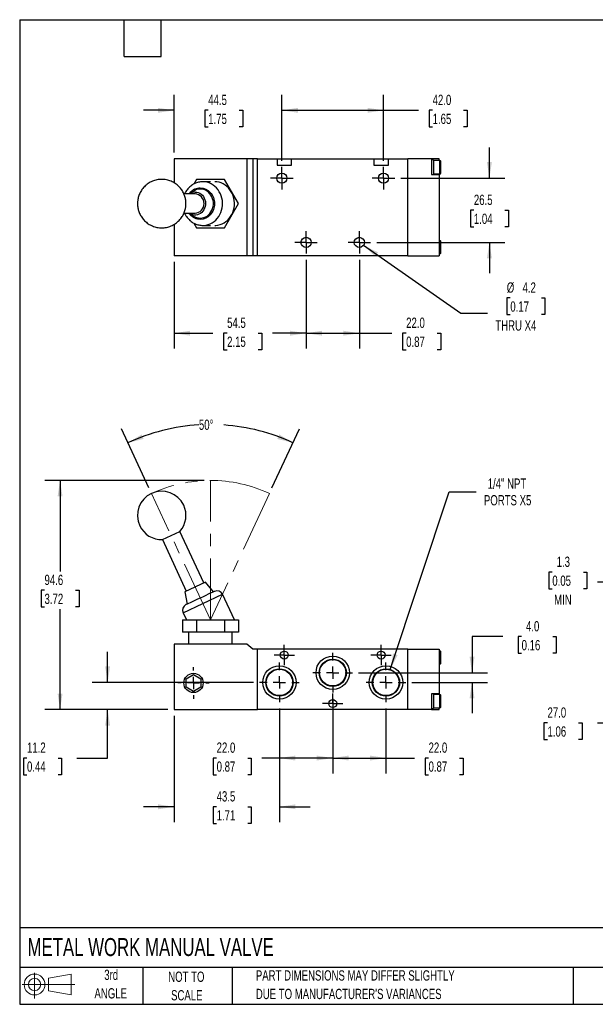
# Model space of a CAD drawing. Header units: millimetres. Extents: x 13 to 546, y 13 to 419.
# Tile 1 of 3: x 13 to 250, y 13 to 419. Entities that reach past the tile are written whole.
import ezdxf

# ---------------------------------------------------------------- set-up
doc = ezdxf.new("R2010")
doc.units = ezdxf.units.MM
doc.header["$LTSCALE"] = 2
doc.linetypes.add('CENTERX2', pattern=[20.32, 12.7, -2.54, 2.54, -2.54])
doc.layers.add('CENTER', color=40, linetype='CENTERX2')
doc.layers.add('SLD-DEFPOINTS', color=7, linetype='Continuous')
doc.layers.add('DIMENSIONS', color=140, linetype='Continuous', lineweight=25)
doc.layers.add('TEXT', color=140, linetype='Continuous', lineweight=25)
doc.styles.add('SLDTEXTSTYLE0', font='TXT', dxfattribs={"width": 0.7})
doc.dimstyles.new('SLDDIMSTYLE0', dxfattribs={"dimtxt": 4.316016, "dimasz": 6.604, "dimexe": 0, "dimexo": 0.0625, "dimgap": 1.079004, "dimtad": 0, "dimtih": 1, "dimtoh": 1, "dimdec": 4, "dimlfac": 2, "dimzin": 12, "dimdsep": 46, "dimtxsty": 'SLDTEXTSTYLE0', "dimsah": 1, "dimcen": 0.09, "dimadec": 0, "dimazin": 3, "dimtfac": 1, "dimtdec": 0, "dimtofl": 0, "dimtmove": 0, "dimatfit": 3, "dimfxl": 0, "dimfrac": 2, "dimtolj": 1, "dimtzin": 12, "dimarcsym": 0})
doc.dimstyles.new('SLDDIMSTYLE1', dxfattribs={"dimtxt": 4.316016, "dimasz": 6.604, "dimexe": 0, "dimexo": 0.0625, "dimgap": 1.079004, "dimtad": 0, "dimtih": 1, "dimtoh": 1, "dimrnd": 1e-09, "dimzin": 12, "dimdsep": 46, "dimtxsty": 'SLDTEXTSTYLE0', "dimsah": 1, "dimcen": 0.09, "dimadec": 0, "dimazin": 3, "dimtfac": 1, "dimtofl": 0, "dimtmove": 0, "dimatfit": 3, "dimfxl": 0, "dimfrac": 2, "dimtolj": 1, "dimtzin": 12, "dimarcsym": 0})
doc.dimstyles.new('SLDDIMSTYLE2', dxfattribs={"dimtxt": 4.316016, "dimasz": 6.604, "dimexe": 0, "dimexo": 0.0625, "dimgap": 1.079004, "dimtad": 0, "dimtih": 1, "dimtoh": 1, "dimrnd": 1e-09, "dimzin": 12, "dimdsep": 46, "dimtxsty": 'SLDTEXTSTYLE0', "dimsah": 1, "dimcen": 0.09, "dimadec": 0, "dimazin": 3, "dimtfac": 1, "dimtmove": 0, "dimatfit": 0, "dimfxl": 0, "dimfrac": 2, "dimtolj": 1, "dimtzin": 12, "dimarcsym": 0})
doc.dimstyles.new('SLDDIMSTYLE3', dxfattribs={"dimtxt": 4.316016, "dimasz": 6.604, "dimexe": 0, "dimexo": 0.0625, "dimgap": 1.079004, "dimtad": 0, "dimtih": 1, "dimtoh": 1, "dimrnd": 1e-09, "dimzin": 4, "dimdsep": 46, "dimtxsty": 'SLDTEXTSTYLE0', "dimsah": 1, "dimcen": 0.09, "dimadec": 0, "dimazin": 1, "dimtfac": 1, "dimtofl": 0, "dimtmove": 0, "dimatfit": 3, "dimfxl": 0, "dimfrac": 2, "dimtolj": 1, "dimtzin": 12, "dimarcsym": 0})
doc.dimstyles.new('SLDDIMSTYLE4', dxfattribs={"dimtxt": 4.316016, "dimasz": 6.604, "dimexe": 0, "dimexo": 0.0625, "dimgap": 1.079004, "dimtad": 0, "dimtih": 1, "dimtoh": 1, "dimrnd": 1e-09, "dimzin": 4, "dimdsep": 46, "dimtxsty": 'SLDTEXTSTYLE0', "dimsah": 1, "dimcen": 0.09, "dimadec": 0, "dimazin": 1, "dimtfac": 1, "dimtmove": 0, "dimatfit": 0, "dimfxl": 0, "dimfrac": 2, "dimtolj": 1, "dimtzin": 12, "dimarcsym": 0})
doc.dimstyles.new('SLDDIMSTYLE5', dxfattribs={"dimtxt": 4.316016, "dimasz": 6.604, "dimexe": 0, "dimexo": 0.0625, "dimgap": 1.079004, "dimtad": 0, "dimtih": 1, "dimtoh": 1, "dimrnd": 1e-09, "dimzin": 12, "dimdsep": 46, "dimtxsty": 'SLDTEXTSTYLE0', "dimsah": 1, "dimcen": 0, "dimadec": 0, "dimazin": 3, "dimtfac": 1, "dimtofl": 0, "dimtmove": 0, "dimatfit": 3, "dimfxl": 0, "dimfrac": 2, "dimtolj": 1, "dimtzin": 12, "dimarcsym": 0})
doc.dimstyles.new('SLDDIMSTYLE6', dxfattribs={"dimtxt": 4.316016, "dimasz": 6.604, "dimexe": 0, "dimexo": 0.0625, "dimgap": 1.079004, "dimtad": 0, "dimtih": 1, "dimtoh": 1, "dimrnd": 1e-09, "dimzin": 12, "dimdsep": 46, "dimtxsty": 'SLDTEXTSTYLE0', "dimsah": 1, "dimcen": 0, "dimadec": 0, "dimazin": 3, "dimtfac": 1, "dimtofl": 0, "dimtmove": 0, "dimatfit": 3, "dimfxl": 0, "dimfrac": 2, "dimtolj": 1, "dimtzin": 12, "dimarcsym": 0})

# ---------------------------------------------------------------- blocks, each defined once
blk = doc.blocks.new('Block11')
at = {"color": 7, "linetype": 'Continuous', "lineweight": 18}
for p, q in [((5.18, 10.62), (5.18, 0)), ((10.96, 8.33), (20.35, 10.06)), ((10.96, 3.19), (10.96, 8.33)), ((20.35, 10.06), (20.35, 1.46)), ((0, 5.76), (21.75, 5.76)), ((10.96, 3.19), (20.35, 1.46))]:
    blk.add_line(p, q, dxfattribs=at)
for radius in [4.3, 2.57]:
    blk.add_circle((5.18, 5.76), radius, dxfattribs=at)
blk = doc.blocks.new('Block12')
at = {"layer": 'SLD-DEFPOINTS'}
blk.add_blockref('Block11', (0, 0), dxfattribs=at)
blk = doc.blocks.new('_D')
at = {"layer": 'DIMENSIONS'}
for p, q in [((66.08, 225.85), (54.72, 250.2)), ((116.91, 225.85), (128.27, 250.2))]:
    blk.add_line(p, q, dxfattribs=at)
for start, end in [(93.3826, 115), (65, 86.1048)]:
    blk.add_arc((91.49, 171.34), 80.66, start, end, dxfattribs=at)
for points in [[(57.41, 244.44), (63.89, 246.05), (63.11, 247.92)], [(125.58, 244.44), (119.88, 247.92), (119.1, 246.05)]]:
    blk.add_solid(points, dxfattribs=at)
at = {"layer": 'DIMENSIONS', "insert": (86.73, 254.03), "char_height": 4.233, "attachment_point": 1, "style": 'SLDTEXTSTYLE0'}
blk.add_mtext('50°', dxfattribs=at)
blk = doc.blocks.new('_D_1')
at = {"layer": 'DIMENSIONS'}
for p, q in [((88.95, 228.94), (23.03, 228.94)), ((29.38, 228.94), (29.38, 191.41)), ((22.96, 183.58), (21.52, 183.58)), ((21.52, 183.58), (21.52, 176.72)), ((35.79, 183.58), (37.24, 183.58)), ((37.24, 183.58), (37.24, 176.72)), ((21.52, 176.72), (22.96, 176.72)), ((29.38, 134.34), (29.38, 175.75)), ((37.24, 176.72), (35.79, 176.72)), ((73.95, 134.34), (23.03, 134.34))]:
    blk.add_line(p, q, dxfattribs=at)
for points in [[(29.38, 228.94), (28.36, 222.34), (30.39, 222.34)], [(29.38, 134.34), (30.39, 140.94), (28.36, 140.94)]]:
    blk.add_solid(points, dxfattribs=at)
at = {"layer": 'DIMENSIONS', "char_height": 4.233, "attachment_point": 1, "style": 'SLDTEXTSTYLE0'}
for s, insert in [('94.6', (22.96, 190)), ('3.72', (22.96, 182.18))]:
    blk.add_mtext(s, dxfattribs=dict(at, insert=insert))
blk = doc.blocks.new('_D_2')
at = {"layer": 'DIMENSIONS'}
for p, q in [((49.02, 145.54), (49.02, 158.24)), ((109.27, 145.54), (42.67, 145.54)), ((73.95, 134.34), (42.67, 134.34)), ((49.02, 114.34), (49.02, 134.34)), ((15.72, 114.34), (14.27, 114.34)), ((14.27, 114.34), (14.27, 107.48)), ((28.54, 114.34), (29.99, 114.34)), ((29.99, 114.34), (29.99, 107.48)), ((36.32, 114.34), (49.02, 114.34)), ((14.27, 107.48), (15.72, 107.48)), ((29.99, 107.48), (28.54, 107.48))]:
    blk.add_line(p, q, dxfattribs=at)
for points in [[(49.02, 145.54), (50.04, 152.14), (48.01, 152.14)], [(49.02, 134.34), (48.01, 127.74), (50.04, 127.74)]]:
    blk.add_solid(points, dxfattribs=at)
at = {"layer": 'DIMENSIONS', "char_height": 4.233, "attachment_point": 1, "style": 'SLDTEXTSTYLE0'}
for s, insert in [('11.2', (15.72, 120.76)), ('0.44', (15.72, 112.94))]:
    blk.add_mtext(s, dxfattribs=dict(at, insert=insert))
blk = doc.blocks.new('_D_3')
at = {"layer": 'DIMENSIONS'}
for p, q in [((119.99, 134.82), (119.99, 87.87)), ((76.49, 131.8), (76.49, 87.87)), ((76.49, 94.22), (63.79, 94.22)), ((94.05, 94.22), (92.61, 94.22)), ((92.61, 94.22), (92.61, 87.36)), ((106.88, 94.22), (108.33, 94.22)), ((108.33, 94.22), (108.33, 87.36)), ((119.99, 94.22), (132.69, 94.22)), ((92.61, 87.36), (94.05, 87.36)), ((108.33, 87.36), (106.88, 87.36))]:
    blk.add_line(p, q, dxfattribs=at)
for points in [[(76.49, 94.22), (69.89, 95.24), (69.89, 93.21)], [(119.99, 94.22), (126.6, 93.21), (126.6, 95.24)]]:
    blk.add_solid(points, dxfattribs=at)
at = {"layer": 'DIMENSIONS', "char_height": 4.233, "attachment_point": 1, "style": 'SLDTEXTSTYLE0'}
for s, insert in [('43.5', (94.05, 100.65)), ('1.71', (94.05, 92.82))]:
    blk.add_mtext(s, dxfattribs=dict(at, insert=insert))
blk = doc.blocks.new('_D_4')
at = {"layer": 'DIMENSIONS'}
for p, q in [((141.99, 138.82), (141.99, 107.99)), ((119.99, 134.82), (119.99, 107.99)), ((94.05, 114.34), (92.61, 114.34)), ((92.61, 114.34), (92.61, 107.48)), ((106.88, 114.34), (108.33, 114.34)), ((108.33, 114.34), (108.33, 107.48)), ((119.99, 114.34), (112.73, 114.34)), ((141.99, 114.34), (119.99, 114.34)), ((92.61, 107.48), (94.05, 107.48)), ((108.33, 107.48), (106.88, 107.48))]:
    blk.add_line(p, q, dxfattribs=at)
for points in [[(119.99, 114.34), (126.6, 113.32), (126.6, 115.36)], [(141.99, 114.34), (135.39, 115.36), (135.39, 113.32)]]:
    blk.add_solid(points, dxfattribs=at)
at = {"layer": 'DIMENSIONS', "char_height": 4.233, "attachment_point": 1, "style": 'SLDTEXTSTYLE0'}
for s, insert in [('22.0', (94.05, 120.76)), ('0.87', (94.05, 112.94))]:
    blk.add_mtext(s, dxfattribs=dict(at, insert=insert))
blk = doc.blocks.new('_D_5')
at = {"layer": 'DIMENSIONS'}
for p, q in [((141.99, 138.82), (141.99, 107.99)), ((163.99, 134.82), (163.99, 107.99)), ((141.99, 114.34), (163.99, 114.34)), ((163.99, 114.34), (175.73, 114.34)), ((181.58, 114.34), (180.13, 114.34)), ((180.13, 114.34), (180.13, 107.48)), ((194.4, 114.34), (195.85, 114.34)), ((195.85, 114.34), (195.85, 107.48)), ((180.13, 107.48), (181.58, 107.48)), ((195.85, 107.48), (194.4, 107.48))]:
    blk.add_line(p, q, dxfattribs=at)
for points in [[(141.99, 114.34), (148.6, 113.32), (148.6, 115.36)], [(163.99, 114.34), (157.39, 115.36), (157.39, 113.32)]]:
    blk.add_solid(points, dxfattribs=at)
at = {"layer": 'DIMENSIONS', "char_height": 4.233, "attachment_point": 1, "style": 'SLDTEXTSTYLE0'}
for s, insert in [('22.0', (181.58, 120.76)), ('0.87', (181.58, 112.94))]:
    blk.add_mtext(s, dxfattribs=dict(at, insert=insert))
blk = doc.blocks.new('_D_6')
at = {"layer": 'DIMENSIONS'}
for p, q in [((212.24, 164.45), (199.54, 164.45)), ((199.54, 164.45), (199.54, 149.54)), ((220.02, 164.45), (218.57, 164.45)), ((218.57, 164.45), (218.57, 157.59)), ((232.85, 164.45), (234.3, 164.45)), ((234.3, 164.45), (234.3, 157.59)), ((218.57, 157.59), (220.02, 157.59)), ((234.3, 157.59), (232.85, 157.59)), ((152.71, 149.54), (205.89, 149.54)), ((174.71, 145.54), (205.89, 145.54)), ((199.54, 145.54), (199.54, 132.84))]:
    blk.add_line(p, q, dxfattribs=at)
for points in [[(199.54, 149.54), (200.56, 156.14), (198.52, 156.14)], [(199.54, 145.54), (198.52, 138.94), (200.56, 138.94)]]:
    blk.add_solid(points, dxfattribs=at)
at = {"layer": 'DIMENSIONS', "char_height": 4.233, "attachment_point": 1, "style": 'SLDTEXTSTYLE0'}
for s, insert in [('4.0', (221.82, 170.88)), ('0.16', (220.02, 163.05))]:
    blk.add_mtext(s, dxfattribs=dict(at, insert=insert))
blk = doc.blocks.new('_D_7')
at = {"layer": 'DIMENSIONS'}
for p, q in [((165.77, 150.89), (190.15, 224.27)), ((190.15, 224.27), (201.26, 224.27))]:
    blk.add_line(p, q, dxfattribs=at)
blk.add_solid([(165.77, 150.89), (168.82, 156.84), (166.89, 157.48)], dxfattribs=at)
at = {"layer": 'DIMENSIONS', "char_height": 4.233, "attachment_point": 1, "style": 'SLDTEXTSTYLE0'}
for s, insert in [('1/4" NPT', (206, 229.73)), ('PORTS X5', (204.44, 222.87))]:
    blk.add_mtext(s, dxfattribs=dict(at, insert=insert))
blk = doc.blocks.new('SW_CENTERMARKSYMBOL_0')
at = {"layer": 'CENTER', "color": 0}
for p, q in [((0, 5.08), (0, 8.18)), ((-5.08, 0), (-8.18, 0)), ((0, 0), (-2.54, 0)), ((0, 0), (0, 2.54)), ((0, 0), (0, -2.54)), ((0, 0), (2.54, 0)), ((5.08, 0), (8.18, 0)), ((0, -5.08), (0, -8.18))]:
    blk.add_line(p, q, dxfattribs=at)
blk = doc.blocks.new('SW_CENTERMARKSYMBOL_1')
at = {"layer": 'CENTER', "color": 0}
for p, q in [((0, 5.08), (0, 8.18)), ((0, 0), (-2.54, 0)), ((0, 0), (0, 2.54)), ((0, 0), (0, -2.54)), ((0, 0), (2.54, 0)), ((5.08, 0), (8.18, 0)), ((-5.08, 0), (-8.18, 0)), ((0, -5.08), (0, -8.18))]:
    blk.add_line(p, q, dxfattribs=at)
blk = doc.blocks.new('SW_CENTERMARKSYMBOL_2')
at = {"layer": 'CENTER', "color": 0}
for p, q in [((0, 5.08), (0, 8.18)), ((-5.08, 0), (-8.18, 0)), ((0, 0), (-2.54, 0)), ((0, 0), (0, 2.54)), ((0, 0), (0, -2.54)), ((0, 0), (2.54, 0)), ((5.08, 0), (8.18, 0)), ((0, -5.08), (0, -8.18))]:
    blk.add_line(p, q, dxfattribs=at)
blk = doc.blocks.new('SW_CENTERMARKSYMBOL_3')
at = {"layer": 'CENTER', "color": 0}
for p, q in [((0, 2.54), (0, 4.19)), ((0, 0), (-2.54, 0)), ((0, 0), (0, 2.54)), ((0, 0), (0, -2.54)), ((0, 0), (2.54, 0)), ((2.54, 0), (4.19, 0)), ((-2.54, 0), (-4.19, 0)), ((0, -2.54), (0, -4.19))]:
    blk.add_line(p, q, dxfattribs=at)
blk = doc.blocks.new('SW_CENTERMARKSYMBOL_4')
at = {"layer": 'CENTER', "color": 0}
for p, q in [((0, 2.54), (0, 4.19)), ((-2.54, 0), (-4.19, 0)), ((0, 0), (-2.54, 0)), ((0, 0), (0, 2.54)), ((0, 0), (0, -2.54)), ((0, 0), (2.54, 0)), ((2.54, 0), (4.19, 0)), ((0, -2.54), (0, -4.19))]:
    blk.add_line(p, q, dxfattribs=at)
blk = doc.blocks.new('SW_CENTERMARKSYMBOL_5')
at = {"layer": 'CENTER', "color": 0}
for p, q in [((0, 2.54), (0, 4.19)), ((-2.54, 0), (-4.19, 0)), ((0, 0), (-2.54, 0)), ((0, 0), (0, 2.54)), ((0, 0), (0, -2.54)), ((0, 0), (2.54, 0)), ((2.54, 0), (4.19, 0)), ((0, -2.54), (0, -4.19))]:
    blk.add_line(p, q, dxfattribs=at)
blk = doc.blocks.new('SW_CENTERMARKSYMBOL_6')
at = {"layer": 'CENTER', "color": 0}
for p, q in [((0, 5.08), (0, 6.515)), ((-5.08, 0), (-6.515, 0)), ((0, 0), (-2.54, 0)), ((0, 0), (0, 2.54)), ((0, 0), (0, -2.54)), ((0, 0), (2.54, 0)), ((5.08, 0), (6.515, 0)), ((0, -5.08), (0, -6.515))]:
    blk.add_line(p, q, dxfattribs=at)
blk = doc.blocks.new('_D_9')
at = {"layer": 'DIMENSIONS'}
for p, q in [((281.48, 161.34), (257.67, 161.34)), ((264.02, 134.34), (264.02, 161.34)), ((281.48, 134.34), (257.67, 134.34)), ((264.02, 128.83), (264.02, 134.34)), ((230.71, 128.83), (229.26, 128.83)), ((229.26, 128.83), (229.26, 121.97)), ((243.54, 128.83), (244.98, 128.83)), ((244.98, 128.83), (244.98, 121.97)), ((251.32, 128.83), (264.02, 128.83)), ((229.26, 121.97), (230.71, 121.97)), ((244.98, 121.97), (243.54, 121.97))]:
    blk.add_line(p, q, dxfattribs=at)
for points in [[(264.02, 161.34), (263, 154.74), (265.03, 154.74)], [(264.02, 134.34), (265.03, 140.94), (263, 140.94)]]:
    blk.add_solid(points, dxfattribs=at)
at = {"layer": 'DIMENSIONS', "char_height": 4.233, "attachment_point": 1, "style": 'SLDTEXTSTYLE0'}
for s, insert in [('27.0', (230.71, 135.26)), ('1.06', (230.71, 127.43))]:
    blk.add_mtext(s, dxfattribs=dict(at, insert=insert))
blk = doc.blocks.new('_D_10')
at = {"layer": 'DIMENSIONS'}
for p, q in [((232.69, 191.06), (231.24, 191.06)), ((231.24, 191.06), (231.24, 184.2)), ((245.52, 191.06), (246.97, 191.06)), ((246.97, 191.06), (246.97, 184.2)), ((251.32, 187.03), (264.02, 187.03)), ((264.02, 187.03), (264.02, 166.34)), ((231.24, 184.2), (232.69, 184.2)), ((246.97, 184.2), (245.52, 184.2)), ((292.98, 166.34), (257.67, 166.34)), ((281.48, 161.34), (257.67, 161.34)), ((264.02, 161.34), (264.02, 148.64))]:
    blk.add_line(p, q, dxfattribs=at)
for points in [[(264.02, 166.34), (265.03, 172.94), (263, 172.94)], [(264.02, 161.34), (263, 154.74), (265.03, 154.74)]]:
    blk.add_solid(points, dxfattribs=at)
at = {"layer": 'DIMENSIONS', "char_height": 4.233, "attachment_point": 1, "style": 'SLDTEXTSTYLE0'}
for s, insert in [('1.3', (234.49, 197.49)), ('0.05', (232.69, 189.66)), ('MIN', (233.42, 181.84))]:
    blk.add_mtext(s, dxfattribs=dict(at, insert=insert))
blk = doc.blocks.new('_D_20')
at = {"layer": 'DIMENSIONS'}
for p, q in [((76.49, 319.15), (76.49, 283.34)), ((130.99, 320.01), (130.99, 283.34)), ((76.49, 289.69), (92.54, 289.69)), ((98.38, 289.69), (96.93, 289.69)), ((96.93, 289.69), (96.93, 282.83)), ((111.21, 289.69), (112.66, 289.69)), ((112.66, 289.69), (112.66, 282.83)), ((130.99, 289.69), (117.06, 289.69)), ((96.93, 282.83), (98.38, 282.83)), ((112.66, 282.83), (111.21, 282.83))]:
    blk.add_line(p, q, dxfattribs=at)
for points in [[(76.49, 289.69), (83.1, 288.68), (83.1, 290.71)], [(130.99, 289.69), (124.39, 290.71), (124.39, 288.68)]]:
    blk.add_solid(points, dxfattribs=at)
at = {"layer": 'DIMENSIONS', "char_height": 4.233, "attachment_point": 1, "style": 'SLDTEXTSTYLE0'}
for s, insert in [('54.5', (98.38, 296.12)), ('2.15', (98.38, 288.29))]:
    blk.add_mtext(s, dxfattribs=dict(at, insert=insert))
blk = doc.blocks.new('_D_21')
at = {"layer": 'DIMENSIONS'}
for p, q in [((130.99, 320.01), (130.99, 283.34)), ((152.99, 320.01), (152.99, 283.34)), ((130.99, 289.69), (152.99, 289.69)), ((152.99, 289.69), (166.48, 289.69)), ((172.33, 289.69), (170.88, 289.69)), ((170.88, 289.69), (170.88, 282.83)), ((185.15, 289.69), (186.6, 289.69)), ((186.6, 289.69), (186.6, 282.83)), ((170.88, 282.83), (172.33, 282.83)), ((186.6, 282.83), (185.15, 282.83))]:
    blk.add_line(p, q, dxfattribs=at)
for points in [[(130.99, 289.69), (137.6, 288.68), (137.6, 290.71)], [(152.99, 289.69), (146.39, 290.71), (146.39, 288.68)]]:
    blk.add_solid(points, dxfattribs=at)
at = {"layer": 'DIMENSIONS', "char_height": 4.233, "attachment_point": 1, "style": 'SLDTEXTSTYLE0'}
for s, insert in [('22.0', (172.33, 296.12)), ('0.87', (172.33, 288.29))]:
    blk.add_mtext(s, dxfattribs=dict(at, insert=insert))
blk = doc.blocks.new('_D_22')
at = {"layer": 'DIMENSIONS'}
for p, q in [((206.71, 353.69), (206.71, 366.39)), ((170.17, 353.69), (213.06, 353.69)), ((200.3, 340.44), (198.85, 340.44)), ((198.85, 340.44), (198.85, 333.58)), ((213.12, 340.44), (214.57, 340.44)), ((214.57, 340.44), (214.57, 333.58)), ((198.85, 333.58), (200.3, 333.58)), ((214.57, 333.58), (213.12, 333.58)), ((160.17, 327.19), (213.06, 327.19)), ((206.71, 327.19), (206.71, 314.49))]:
    blk.add_line(p, q, dxfattribs=at)
for points in [[(206.71, 353.69), (207.73, 360.3), (205.7, 360.3)], [(206.71, 327.19), (205.7, 320.59), (207.73, 320.59)]]:
    blk.add_solid(points, dxfattribs=at)
at = {"layer": 'DIMENSIONS', "char_height": 4.233, "attachment_point": 1, "style": 'SLDTEXTSTYLE0'}
for s, insert in [('26.5', (200.3, 346.87)), ('1.04', (200.3, 339.04))]:
    blk.add_mtext(s, dxfattribs=dict(at, insert=insert))
blk = doc.blocks.new('_D_23')
at = {"layer": 'DIMENSIONS'}
for p, q in [((76.49, 364.23), (76.49, 388.04)), ((120.99, 360.87), (120.99, 388.04)), ((76.49, 381.69), (63.79, 381.69)), ((90.58, 381.69), (89.13, 381.69)), ((89.13, 381.69), (89.13, 374.83)), ((103.4, 381.69), (104.85, 381.69)), ((104.85, 381.69), (104.85, 374.83)), ((120.99, 381.69), (133.69, 381.69)), ((89.13, 374.83), (90.58, 374.83)), ((104.85, 374.83), (103.4, 374.83))]:
    blk.add_line(p, q, dxfattribs=at)
for points in [[(76.49, 381.69), (69.89, 382.71), (69.89, 380.68)], [(120.99, 381.69), (127.6, 380.68), (127.6, 382.71)]]:
    blk.add_solid(points, dxfattribs=at)
at = {"layer": 'DIMENSIONS', "char_height": 4.233, "attachment_point": 1, "style": 'SLDTEXTSTYLE0'}
for s, insert in [('44.5', (90.58, 388.12)), ('1.75', (90.58, 380.29))]:
    blk.add_mtext(s, dxfattribs=dict(at, insert=insert))
blk = doc.blocks.new('_D_24')
at = {"layer": 'DIMENSIONS'}
for p, q in [((120.99, 360.87), (120.99, 388.04)), ((162.99, 360.87), (162.99, 388.04)), ((120.99, 381.69), (162.99, 381.69)), ((162.99, 381.69), (177.41, 381.69)), ((183.26, 381.69), (181.81, 381.69)), ((181.81, 381.69), (181.81, 374.83)), ((196.08, 381.69), (197.53, 381.69)), ((197.53, 381.69), (197.53, 374.83)), ((181.81, 374.83), (183.26, 374.83)), ((197.53, 374.83), (196.08, 374.83))]:
    blk.add_line(p, q, dxfattribs=at)
for points in [[(120.99, 381.69), (127.6, 380.68), (127.6, 382.71)], [(162.99, 381.69), (156.39, 382.71), (156.39, 380.68)]]:
    blk.add_solid(points, dxfattribs=at)
at = {"layer": 'DIMENSIONS', "char_height": 4.233, "attachment_point": 1, "style": 'SLDTEXTSTYLE0'}
for s, insert in [('42.0', (183.26, 388.12)), ('1.65', (183.26, 380.29))]:
    blk.add_mtext(s, dxfattribs=dict(at, insert=insert))
blk = doc.blocks.new('_D_25')
at = {"layer": 'DIMENSIONS'}
for p, q in [((154.72, 325.99), (194.87, 297.97)), ((215.35, 304.24), (213.9, 304.24)), ((213.9, 304.24), (213.9, 297.38)), ((228.18, 304.24), (229.63, 304.24)), ((229.63, 304.24), (229.63, 297.38)), ((194.87, 297.97), (205.98, 297.97)), ((213.9, 297.38), (215.35, 297.38)), ((229.63, 297.38), (228.18, 297.38))]:
    blk.add_line(p, q, dxfattribs=at)
blk.add_solid([(154.72, 325.99), (159.55, 321.38), (160.71, 323.05)], dxfattribs=at)
at = {"layer": 'DIMENSIONS', "char_height": 4.233, "attachment_point": 1, "style": 'SLDTEXTSTYLE0'}
for s, insert in [('%%c', (213.89, 310.66)), ('4.2', (220.4, 310.66)), ('0.17', (215.35, 302.83)), ('THRU X4', (209.15, 295.01))]:
    blk.add_mtext(s, dxfattribs=dict(at, insert=insert))
blk = doc.blocks.new('SW_CENTERMARKSYMBOL_15')
at = {"layer": 'CENTER', "color": 0}
for p, q in [((0, 2.54), (0, 4.64)), ((-2.54, 0), (-4.64, 0)), ((0, 0), (-2.54, 0)), ((0, 0), (0, 2.54)), ((0, 0), (0, -2.54)), ((0, 0), (2.54, 0)), ((2.54, 0), (4.64, 0)), ((0, -2.54), (0, -4.64))]:
    blk.add_line(p, q, dxfattribs=at)
blk = doc.blocks.new('SW_CENTERMARKSYMBOL_16')
at = {"layer": 'CENTER', "color": 0}
for p, q in [((0, 2.54), (0, 4.64)), ((-2.54, 0), (-4.64, 0)), ((0, 0), (-2.54, 0)), ((0, 0), (0, 2.54)), ((0, 0), (0, -2.54)), ((0, 0), (2.54, 0)), ((2.54, 0), (4.64, 0)), ((0, -2.54), (0, -4.64))]:
    blk.add_line(p, q, dxfattribs=at)
blk = doc.blocks.new('SW_CENTERMARKSYMBOL_17')
at = {"layer": 'CENTER', "color": 0}
for p, q in [((0, 2.54), (0, 4.64)), ((-2.54, 0), (-4.64, 0)), ((0, 0), (-2.54, 0)), ((0, 0), (0, 2.54)), ((0, 0), (0, -2.54)), ((0, 0), (2.54, 0)), ((2.54, 0), (4.64, 0)), ((0, -2.54), (0, -4.64))]:
    blk.add_line(p, q, dxfattribs=at)
blk = doc.blocks.new('SW_CENTERMARKSYMBOL_18')
at = {"layer": 'CENTER', "color": 0}
for p, q in [((0, 2.54), (0, 4.64)), ((-2.54, 0), (-4.64, 0)), ((0, 0), (-2.54, 0)), ((0, 0), (0, 2.54)), ((0, 0), (0, -2.54)), ((0, 0), (2.54, 0)), ((2.54, 0), (4.64, 0)), ((0, -2.54), (0, -4.64))]:
    blk.add_line(p, q, dxfattribs=at)

msp = doc.modelspace()

# ---------------------------------------------------------------- linework, layer by layer
for p, q in [((76.493951, 361.694442), (76.493951, 351.783835)), ((106.493951, 361.694442), (76.493951, 361.694442)), ((106.493951, 361.694442), (106.493951, 321.694442)), ((108.993951, 361.694442), (106.493951, 361.694442)), ((108.993951, 361.694442), (108.993951, 321.694442)), ((110.993951, 361.694442), (108.993951, 361.694442)), ((110.993951, 321.694442), (110.993951, 361.694442)), ((110.993951, 361.694442), (118.993951, 361.694442)), ((118.993951, 361.694442), (118.993951, 359.094442)), ((118.993951, 361.694442), (124.993951, 361.694442)), ((118.993951, 359.094442), (124.993951, 359.094442)), ((124.993951, 359.094442), (124.993951, 361.694442)), ((124.993951, 361.694442), (158.993951, 361.694442)), ((158.993951, 361.694442), (158.993951, 359.094442)), ((158.993951, 361.694442), (164.993951, 361.694442)), ((158.993951, 359.094442), (164.993951, 359.094442)), ((164.993951, 359.094442), (164.993951, 361.694442)), ((164.993951, 361.694442), (172.993951, 361.694442)), ((172.993951, 321.694442), (172.993951, 361.694442)), ((182.793951, 361.694442), (172.993951, 361.694442)), ((182.793951, 361.694442), (182.793951, 355.194442)), ((185.993951, 361.694442), (182.793951, 361.694442)), ((183.593951, 361.194442), (182.793951, 361.194442)), ((183.593951, 361.194442), (183.593951, 355.194442)), ((186.293951, 360.944442), (183.593951, 360.944442)), ((185.993951, 360.944442), (185.993951, 361.694442)), ((186.293951, 358.194442), (186.293951, 360.944442)), ((186.293951, 355.444442), (186.293951, 358.194442)), ((182.793951, 355.194442), (185.993951, 355.194442)), ((183.593951, 355.444442), (186.293951, 355.444442)), ((185.993951, 355.194442), (185.993951, 355.444442)), ((185.993951, 355.194442), (185.993951, 321.694442)), ((85.720448, 353.194442), (84.597285, 351.249067)), ((97.267453, 353.194442), (85.720448, 353.194442)), ((91.493951, 352.194442), (88.324314, 352.194442)), ((103.040956, 343.194442), (97.267453, 353.194442)), ((85.154677, 347.194442), (80.532421, 347.194442)), ((84.36023, 348.264749), (82.851247, 347.211274)), ((97.267453, 333.194442), (103.040956, 343.194442)), ((80.535224, 339.194442), (85.154677, 339.194442)), ((82.851247, 339.177611), (84.36023, 338.124136)), ((76.493951, 334.60794), (76.493951, 321.694442)), ((84.603621, 335.128844), (85.720448, 333.194442)), ((88.253655, 334.19478), (88.324314, 334.194442)), ((88.324314, 334.194442), (91.493951, 334.194442)), ((85.720448, 333.194442), (97.267453, 333.194442)), ((186.293951, 327.944442), (185.993951, 327.944442)), ((186.293951, 325.194442), (186.293951, 327.944442)), ((186.293951, 322.444442), (186.293951, 325.194442)), ((106.493951, 321.694442), (76.493951, 321.694442)), ((108.993951, 321.694442), (106.493951, 321.694442)), ((110.993951, 321.694442), (108.993951, 321.694442)), ((172.993951, 321.694442), (110.993951, 321.694442)), ((172.993951, 321.694442), (185.993951, 321.694442)), ((185.993951, 322.444442), (186.293951, 322.444442)), ((71.625451, 204.483565), (78.875913, 207.864511)), ((88.779908, 186.625326), (78.875913, 207.864511)), ((71.625451, 204.483565), (81.529446, 183.24438)), ((89.462684, 186.943709), (80.84667, 182.925996)), ((80.84667, 182.925996), (81.829921, 177.867604)), ((92.705615, 182.939023), (89.462684, 186.943709)), ((80.167544, 174.33398), (96.481084, 181.941109)), ((101.424352, 171.340236), (96.481084, 181.941109)), ((79.946945, 171.340236), (85.720448, 171.340236)), ((79.946945, 171.340236), (79.946945, 166.340236)), ((80.167544, 174.33398), (81.56355, 171.340236)), ((85.720448, 171.340236), (85.720448, 166.340236)), ((85.720448, 171.340236), (97.267453, 171.340236)), ((97.267453, 171.340236), (97.267453, 166.340236)), ((97.267453, 171.340236), (103.040956, 171.340236)), ((103.040956, 171.340236), (103.040956, 166.340236)), ((85.720448, 166.340236), (79.946945, 166.340236)), ((82.493951, 166.340236), (82.493951, 161.340236)), ((97.267453, 166.340236), (85.720448, 166.340236)), ((103.040956, 166.340236), (97.267453, 166.340236)), ((100.493951, 161.340236), (100.493951, 166.340236)), ((76.493951, 161.340236), (76.493951, 134.340236)), ((106.493951, 161.340236), (76.493951, 161.340236)), ((108.993951, 159.340236), (106.493951, 161.340236)), ((110.993951, 159.340236), (108.993951, 159.340236)), ((110.993951, 134.340236), (110.993951, 159.340236)), ((172.993951, 159.340236), (110.993951, 159.340236)), ((172.993951, 134.340236), (172.993951, 159.340236)), ((172.993951, 159.340236), (185.993951, 159.340236)), ((185.993951, 159.340236), (185.993951, 140.840236)), ((186.293951, 158.590236), (185.993951, 158.590236)), ((186.293951, 153.090236), (186.293951, 158.590236)), ((185.993951, 153.090236), (186.293951, 153.090236)), ((81.493951, 147.072287), (84.493951, 148.804337)), ((81.493951, 143.608185), (81.493951, 147.072287)), ((84.493951, 148.804337), (87.493951, 147.072287)), ((87.493951, 147.072287), (87.493951, 143.608185)), ((84.493951, 141.876134), (81.493951, 143.608185)), ((87.493951, 143.608185), (84.493951, 141.876134)), ((185.993951, 140.840236), (182.793951, 140.840236)), ((182.793951, 140.840236), (182.793951, 134.340236)), ((183.593951, 140.840236), (183.593951, 134.840236)), ((186.293951, 140.590236), (183.593951, 140.590236)), ((185.993951, 140.590236), (185.993951, 140.840236)), ((186.293951, 135.090236), (186.293951, 140.590236)), ((76.493951, 134.340236), (110.993951, 134.340236)), ((172.993951, 134.340236), (110.993951, 134.340236)), ((182.793951, 134.340236), (172.993951, 134.340236)), ((182.793951, 134.840236), (183.593951, 134.840236)), ((182.793951, 134.340236), (185.993951, 134.340236)), ((183.593951, 135.090236), (186.293951, 135.090236)), ((185.993951, 134.340236), (185.993951, 135.090236))]:
    msp.add_line(p, q)
at = {"color": 7, "linetype": 'CENTERX2', "lineweight": 18}
for p, q in [((91.493951, 171.340236), (91.493951, 228.940236)), ((91.493951, 171.340236), (67.151139, 223.543564)), ((115.836763, 223.543564), (91.493951, 171.340236))]:
    msp.add_line(p, q, dxfattribs=at)
at = {"flags": 128}
for points in [[(88.324314, 334.194442), (88.773652, 334.208109), (89.666874, 334.317191), (90.543799, 334.53403), (91.393783, 334.855996), (92.206507, 335.279179), (92.972107, 335.798442), (93.681289, 336.407483), (94.325445, 337.098908), (94.896755, 337.864325), (95.388284, 338.694442), (95.794066, 339.579184), (96.109176, 340.507809), (96.329788, 341.469047), (96.453224, 342.451228), (96.477987, 343.442432), (96.403775, 344.430624), (96.231489, 345.403812), (95.963221, 346.35018), (95.602227, 347.258243), (95.152888, 348.116976), (94.62066, 348.915956), (94.012004, 349.645485), (93.334306, 350.296707), (92.595793, 350.861717), (91.805431, 351.333657), (90.972813, 351.706798), (90.108045, 351.97661), (89.221626, 352.139819), (88.324314, 352.194442), (88.324314, 352.194442)], [(93.268948, 334.194442), (93.718286, 334.208109), (94.611508, 334.317191), (95.488433, 334.53403), (96.338417, 334.855996), (97.151141, 335.279179), (97.916741, 335.798442), (98.625923, 336.407483), (99.270078, 337.098908), (99.841388, 337.864325), (100.332918, 338.694442), (100.7387, 339.579184), (101.05381, 340.507809), (101.274422, 341.469047), (101.397858, 342.451228), (101.422621, 343.442432), (101.348408, 344.430624), (101.176123, 345.403812), (100.907854, 346.35018), (100.54686, 347.258243), (100.097522, 348.116976), (99.565294, 348.915956), (98.956637, 349.645485), (98.278939, 350.296707), (97.540427, 350.861717), (96.750065, 351.333657), (95.917446, 351.706798), (95.052679, 351.97661), (94.166259, 352.139819), (93.268948, 352.194442), (93.268948, 352.194442)], [(85.154677, 347.947802), (85.812291, 347.892095), (86.454491, 347.726279), (87.066225, 347.45424), (87.633154, 347.082355), (88.141989, 346.619341), (88.580804, 346.07605), (88.939314, 345.465217), (89.209115, 344.801158), (89.383883, 344.09944), (89.459523, 343.376509), (89.43426, 342.649311), (89.308688, 341.93489), (89.085749, 341.249992), (88.770669, 340.61067), (88.370834, 340.03191), (87.895614, 339.527277), (87.356149, 339.108599), (86.765084, 338.785689), (86.136271, 338.566118), (85.484452, 338.45503), (84.824902, 338.45503), (84.173082, 338.566118), (83.54427, 338.785689), (82.953205, 339.108599), (82.851247, 339.177611)], [(84.36023, 338.124136), (84.44235, 338.067926), (85.101324, 337.691175), (85.800655, 337.416939), (86.527315, 337.250327), (87.267768, 337.194442), (88.008222, 337.250327), (88.734882, 337.416939), (89.434212, 337.691175), (90.093186, 338.067926), (90.699528, 338.540175), (91.241942, 339.099124), (91.710325, 339.734361), (92.095952, 340.434052), (92.391639, 341.185165), (92.591877, 341.973706), (92.692938, 342.784988), (92.692938, 343.603897), (92.591877, 344.415179), (92.391639, 345.20372), (92.095952, 345.954833), (91.710325, 346.654524), (91.241942, 347.289761), (90.699528, 347.84871), (90.093186, 348.320959), (89.434212, 348.69771), (88.734882, 348.971946), (88.008222, 349.138558), (87.267768, 349.194442), (87.267768, 349.194442)]]:
    msp.add_lwpolyline(points, dxfattribs=at)
for centre, radius in [((120.993951, 353.694442), 2.1), ((162.993951, 353.694442), 2.1), ((130.993951, 327.194442), 2.1), ((152.993951, 327.194442), 2.1), ((121.993951, 156.840236), 1.65), ((141.993951, 149.540236), 6.9), ((141.993951, 149.540236), 5.640675), ((141.993951, 149.540236), 5.440519), ((161.993951, 156.840236), 1.65), ((119.993951, 145.540236), 6.9), ((119.993951, 145.540236), 5.640675), ((119.993951, 145.540236), 5.440519), ((163.993951, 145.540236), 6.9), ((163.993951, 145.540236), 5.640675), ((163.993951, 145.540236), 5.440519), ((84.493951, 145.340236), 3.975), ((141.993951, 136.840236), 1.65)]:
    msp.add_circle(centre, radius)
for centre, radius, start, end in [((186.293951, 360.644442), 0.3, 0, 90), ((186.293951, 355.744442), 0.3, 270, 0), ((85.172308, 343.922508), 4.025333, 90.25095998, 125.21268988), ((87.296385, 344.093558), 5.100965, 90.32143873, 125.14221113), ((84.846391, 343.194442), 4.011862, 274.4071614, 85.5928386), ((186.293951, 327.644442), 0.3, 0, 90), ((186.293951, 322.744442), 0.3, 270, 0), ((71.377322, 214.480487), 10, 25, 205), ((71.377322, 214.480487), 10, 318.57817848, 25), ((71.377322, 214.480487), 10, 205, 271.42182152), ((94.215314, 180.884563), 2.5, 25, 115), ((82.433313, 175.390526), 2.5, 115, 205), ((186.293951, 158.290236), 0.3, 0, 90), ((186.293951, 153.390236), 0.3, 270, 0), ((186.293951, 140.290236), 0.3, 0, 90), ((186.293951, 135.390236), 0.3, 270, 0)]:
    msp.add_arc(centre, radius, start, end)
at = {"color": 7, "linetype": 'CENTERX2', "lineweight": 18}
msp.add_arc((91.493951, 171.340236), 57.6, 65, 115, dxfattribs=at)
for points in [[(186.593951, 358.194442), (186.593951, 359.546634), (186.593951, 360.644442), (186.593951, 360.644442)], [(186.593951, 325.194442), (186.593951, 326.546634), (186.593951, 327.644442), (186.593951, 327.644442)]]:
    msp.add_open_spline(points, degree=3)
for points, knots in [([(186.593951, 355.744442), (186.593951, 355.744442), (186.593951, 356.00258), (186.593951, 356.921482), (186.593951, 357.54468), (186.593951, 358.194442)], [0, 0, 0, 0, 0.5, 0.5, 1, 1, 1, 1]), ([(81.377322, 343.194442), (81.367468, 343.541522), (81.353612, 344.029546), (81.260849, 344.748418), (81.147763, 345.36715), (80.955341, 346.104286), (80.688647, 346.873748), (80.337668, 347.663624), (79.900845, 348.450793), (79.379163, 349.21636), (78.776301, 349.944083), (78.097708, 350.620464), (77.350059, 351.234388), (76.540901, 351.776714), (75.67843, 352.239944), (74.771353, 352.617992), (73.828774, 352.906023), (72.860105, 353.100359), (71.874972, 353.198412), (70.883121, 353.198642), (69.894327, 353.100509), (68.918296, 352.904433), (67.964569, 352.611731), (67.042425, 352.224542), (66.16078, 351.745703), (65.328084, 351.178571), (64.552219, 350.526709), (63.840393, 349.79337), (63.222971, 349.01078), (62.701248, 348.196126), (62.27425, 347.36834), (61.930426, 346.516103), (61.682783, 345.693107), (61.5281, 344.967287), (61.433842, 344.311116), (61.38513, 343.739122), (61.379645, 343.35648), (61.377322, 343.194442)], [0, 0, 0, 0, 0.033135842, 0.0465919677, 0.0692004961, 0.0931778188, 0.1192959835, 0.1469093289, 0.1756423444, 0.2051781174, 0.2352804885, 0.2657812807, 0.2965643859, 0.3275507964, 0.3586869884, 0.3899367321, 0.4212756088, 0.4526874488, 0.4841620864, 0.5156940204, 0.5472817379, 0.5789275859, 0.6106381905, 0.6424255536, 0.6743091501, 0.7063196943, 0.7385059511, 0.7709475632, 0.8037808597, 0.8335582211, 0.8632284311, 0.892628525, 0.9212210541, 0.94521914, 0.9634497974, 0.9845221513, 1, 1, 1, 1]), ([(88.280385, 352.182225), (88.143568, 352.184013), (87.711959, 352.18965), (86.98458, 352.092855), (86.10659, 351.893984), (85.241191, 351.585051), (84.432518, 351.188193), (83.690577, 350.717532), (83.021555, 350.191204), (82.40573, 349.597548), (81.847827, 348.944335), (81.359569, 348.236856), (81.014691, 347.650567), (80.858042, 347.29067), (80.816158, 347.194442)], [0, 0, 0, 0, 0.043901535, 0.1384941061, 0.2344885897, 0.3320757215, 0.4314790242, 0.5208898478, 0.6104232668, 0.7000079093, 0.7895383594, 0.8788391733, 0.9676043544, 1, 1, 1, 1]), ([(82.663273, 347.194442), (82.803937, 347.398853), (83.189817, 347.959608), (83.863014, 348.526836), (84.552705, 348.976494), (85.261567, 349.329999), (86.168361, 349.630286), (86.908473, 349.673476), (87.267768, 349.694442)], [0, 0, 0, 0, 0.1309290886, 0.3591745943, 0.4710244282, 0.5829640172, 0.7975454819, 1, 1, 1, 1]), ([(87.267768, 349.694442), (88.830114, 349.694442), (90.328589, 349.009588), (92.53808, 346.571685), (93.158769, 344.918301), (93.158769, 341.470584), (92.53808, 339.8172), (90.328589, 337.379296), (88.830114, 336.694442), (87.267768, 336.694442)], [0, 0, 0, 0, 0.25, 0.25, 0.5, 0.5, 0.75, 0.75, 1, 1, 1, 1]), ([(61.377322, 343.194442), (61.387176, 342.847363), (61.401031, 342.359339), (61.493794, 341.640467), (61.60688, 341.021735), (61.799302, 340.284599), (62.065996, 339.515137), (62.416975, 338.725261), (62.853798, 337.938092), (63.37548, 337.172525), (63.978342, 336.444802), (64.656936, 335.768421), (65.404584, 335.154497), (66.213742, 334.612171), (67.076213, 334.148941), (67.98329, 333.770893), (68.925869, 333.482862), (69.894538, 333.288526), (70.879671, 333.190473), (71.871522, 333.190243), (72.860316, 333.288376), (73.836347, 333.484452), (74.790074, 333.777154), (75.712218, 334.164343), (76.593863, 334.643182), (77.426559, 335.210314), (78.202424, 335.862176), (78.91425, 336.595515), (79.531672, 337.378105), (80.053395, 338.192759), (80.480393, 339.020545), (80.824217, 339.872781), (81.07186, 340.695778), (81.226544, 341.421598), (81.320801, 342.077769), (81.369513, 342.649763), (81.374999, 343.032405), (81.377322, 343.194442)], [0, 0, 0, 0, 0.033135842, 0.0465919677, 0.0692004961, 0.0931778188, 0.1192959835, 0.1469093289, 0.1756423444, 0.2051781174, 0.2352804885, 0.2657812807, 0.2965643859, 0.3275507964, 0.3586869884, 0.3899367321, 0.4212756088, 0.4526874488, 0.4841620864, 0.5156940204, 0.5472817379, 0.5789275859, 0.6106381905, 0.6424255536, 0.6743091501, 0.7063196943, 0.7385059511, 0.7709475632, 0.8037808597, 0.8335582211, 0.8632284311, 0.892628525, 0.9212210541, 0.94521914, 0.9634497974, 0.9845221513, 1, 1, 1, 1]), ([(80.807407, 339.194442), (80.811158, 339.185421), (80.914822, 338.936114), (81.174566, 338.466962), (81.593924, 337.79315), (82.086126, 337.153028), (82.639952, 336.5528), (83.254398, 336.003065), (83.924491, 335.512139), (84.645307, 335.087801), (85.410966, 334.737657), (86.214981, 334.46615), (87.050263, 334.286486), (87.733388, 334.198085), (88.135129, 334.204545), (88.249569, 334.206385)], [0, 0, 0, 0, 0.0030233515, 0.0835539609, 0.1661355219, 0.2503657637, 0.3359566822, 0.4227047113, 0.5104716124, 0.5991728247, 0.6887703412, 0.779268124, 0.8707086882, 0.9631699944, 1, 1, 1, 1]), ([(87.267768, 336.694442), (86.908571, 336.715622), (86.168661, 336.75925), (85.069013, 337.119382), (84.020143, 337.725108), (83.190139, 338.429604), (82.804023, 338.990119), (82.663273, 339.194442)], [0, 0, 0, 0, 0.2025126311, 0.4171556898, 0.6407223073, 0.8690333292, 1, 1, 1, 1]), ([(186.593951, 322.744442), (186.593951, 322.744442), (186.593951, 323.00258), (186.593951, 323.921482), (186.593951, 324.54468), (186.593951, 325.194442)], [0, 0, 0, 0, 0.5, 0.5, 1, 1, 1, 1]), ([(93.158769, 183.150332), (93.158769, 183.150332), (92.53808, 182.860901), (90.328589, 181.830598), (88.830114, 181.131848), (87.267768, 180.403314)], [0, 0, 0, 0, 0.5, 0.5, 1, 1, 1, 1]), ([(87.267768, 180.403314), (85.705422, 179.67478), (84.206947, 178.97603), (81.997456, 177.945727), (81.376768, 177.656295), (81.376768, 177.656295)], [0, 0, 0, 0, 0.5, 0.5, 1, 1, 1, 1]), ([(186.593951, 153.390236), (186.593951, 153.390236), (186.593951, 154.488044), (186.593951, 157.192428), (186.593951, 158.290236), (186.593951, 158.290236)], [0, 0, 0, 0, 0.5, 0.5, 1, 1, 1, 1]), ([(186.593951, 135.390236), (186.593951, 135.390236), (186.593951, 136.488044), (186.593951, 139.192428), (186.593951, 140.290236), (186.593951, 140.290236)], [0, 0, 0, 0, 0.5, 0.5, 1, 1, 1, 1])]:
    msp.add_open_spline(points, degree=3, knots=knots)
at = {"layer": 'TEXT'}
for p, q in [((12.7, 419.1), (546.1, 419.1)), ((12.7, 419.1), (12.7, 12.7)), ((55.88, 403.86), (55.88, 419.1)), ((71.12, 403.86), (71.12, 419.1)), ((55.88, 403.86), (71.12, 403.86)), ((546.1, 44.252215), (12.7, 44.252215)), ((546.1, 27.94), (12.7, 27.94)), ((63.5, 27.94), (63.5, 12.7)), ((100.423256, 27.94), (100.423256, 12.7)), ((241.292955, 27.94), (241.292955, 12.7)), ((12.7, 12.7), (546.1, 12.7))]:
    msp.add_line(p, q, dxfattribs=at)

# ---------------------------------------------------------------- block references
at = {"layer": 'CENTER'}
for name, p in [('SW_CENTERMARKSYMBOL_15', (120.993951, 353.694442)), ('SW_CENTERMARKSYMBOL_16', (162.993951, 353.694442)), ('SW_CENTERMARKSYMBOL_17', (130.993951, 327.194442)), ('SW_CENTERMARKSYMBOL_18', (152.993951, 327.194442)), ('SW_CENTERMARKSYMBOL_3', (121.993951, 156.840236)), ('SW_CENTERMARKSYMBOL_4', (161.993951, 156.840236)), ('SW_CENTERMARKSYMBOL_0', (141.993951, 149.540236)), ('SW_CENTERMARKSYMBOL_6', (84.493951, 145.340236)), ('SW_CENTERMARKSYMBOL_1', (119.993951, 145.540236)), ('SW_CENTERMARKSYMBOL_2', (163.993951, 145.540236)), ('SW_CENTERMARKSYMBOL_5', (141.993951, 136.840236))]:
    msp.add_blockref(name, p, dxfattribs=at)
at = {"layer": 'SLD-DEFPOINTS'}
msp.add_blockref('Block12', (13.675877, 15.107711), dxfattribs=at)

# ---------------------------------------------------------------- texts
at = {"layer": 'TEXT', "style": 'SLDTEXTSTYLE0'}
for s, insert, char_height, attachment_point in [('METAL WORK MANUAL VALVE', (15.931468, 40.037097), 7.40833333, 1), ('3rd', (50.493259, 26.986749), 4.2333333, 2), ('NOT TO', (81.536616, 26.197344), 4.2333333, 2), ('PART DIMENSIONS MAY DIFFER SLIGHTLY', (110.238569, 26.734866), 4.23333333, 1), ('ANGLE', (50.298252, 19.342304), 4.2333333, 2), ('SCALE', (81.729173, 18.552899), 4.2333333, 2), ("DUE TO MANUFACTURER'S VARIANCES", (110.238569, 19.090421), 4.23333333, 1)]:
    msp.add_mtext(s, dxfattribs=dict(at, insert=insert, char_height=char_height, attachment_point=attachment_point))

# ---------------------------------------------------------------- dimensions: what is measured, and where the dimension line sits
at = {"layer": 'DIMENSIONS'}
for base, p1, p2, dimstyle, picture, middle in [((120.993951, 381.694546), (76.493951, 361.694442), (120.993951, 358.334442), 'SLDDIMSTYLE2', '_D_23', (96.991086, 381.694546)), ((162.993951, 381.694546), (120.993951, 358.334442), (162.993951, 358.334442), 'SLDDIMSTYLE3', '_D_24', (189.671862, 381.694546)), ((130.993951, 289.694339), (76.493951, 321.694442), (130.993951, 322.554442), 'SLDDIMSTYLE1', '_D_20', (104.795669, 289.694339)), ((152.993951, 289.694339), (130.993951, 322.554442), (152.993951, 322.554442), 'SLDDIMSTYLE3', '_D_21', (178.741584, 289.694339)), ((141.993951, 114.340133), (119.993951, 137.359561), (141.993951, 141.359561), 'SLDDIMSTYLE3', '_D_4', (100.467207, 114.340133)), ((163.993951, 114.340133), (141.993951, 141.359561), (163.993951, 137.359561), 'SLDDIMSTYLE3', '_D_5', (187.98872, 114.340133))]:
    dim = msp.add_linear_dim(base=base, p1=p1, p2=p2, dimstyle=dimstyle, dxfattribs=at)
    dim.commit()
    dim.dimension.update_dxf_attribs({"geometry": picture, "text_midpoint": middle, "dimtype": 160})
for base, p1, p2, angle, dimstyle, picture, middle in [((206.711535, 353.694442), (157.633951, 327.194442), (167.633951, 353.694442), 90, 'SLDDIMSTYLE2', '_D_22', (206.711535, 340.444442)), ((29.377322, 134.340236), (91.493951, 228.940236), (76.493951, 134.340236), 90, 'SLDDIMSTYLE1', '_D_1', (29.377322, 183.580325)), ((199.54074, 145.540236), (150.174626, 149.540236), (172.174626, 145.540236), 90, 'SLDDIMSTYLE4', '_D_6', (199.54074, 164.453821)), ((264.015274, 161.340236), (284.015377, 134.340236), (284.015377, 161.340236), 90, 'SLDDIMSTYLE3', '_D_9', (264.015274, 128.832117)), ((49.023209, 145.540236), (76.493951, 134.340236), (111.813276, 145.540236), 90, 'SLDDIMSTYLE2', '_D_2', (49.023209, 114.340133)), ((119.993951, 94.224015), (76.493951, 134.340236), (119.993951, 137.359561), 0, 'SLDDIMSTYLE2', '_D_3', (100.467207, 94.224015))]:
    dim = msp.add_linear_dim(base=base, p1=p1, p2=p2, angle=angle, dimstyle=dimstyle, dxfattribs=at)
    dim.commit()
    dim.dimension.update_dxf_attribs({"geometry": picture, "text_midpoint": middle, "dimtype": 160})
dim = msp.add_diameter_dim_2p(p1=(151.271936, 328.396385), p2=(154.715965, 325.9925), text='<>\\PTHRU X4', dimstyle='SLDDIMSTYLE6', dxfattribs=at)
dim.commit()
dim.dimension.update_dxf_attribs({"geometry": '_D_25', "text_midpoint": (221.763131, 300.198811), "dimtype": 163})
dim = msp.add_angular_dim_2l(base=(111.617854, 249.448261), line1=((115.836763, 223.543564), (91.493951, 171.340236)), line2=((91.493951, 171.340236), (67.151139, 223.543564)), dimstyle='SLDDIMSTYLE0', dxfattribs=at)
dim.commit()
dim.dimension.update_dxf_attribs({"geometry": '_D', "text_midpoint": (91.854017, 251.998189), "dimtype": 162})
dim = msp.add_diameter_dim_2p(p1=(162.215731, 140.187186), p2=(165.77217, 150.893286), text='1/4" NPT\\PPORTS X5', dimstyle='SLDDIMSTYLE5', override={"dimpost": '<>'}, dxfattribs=at)
dim.commit()
dim.dimension.update_dxf_attribs({"geometry": '_D_7', "text_midpoint": (218.711535, 224.273764), "dimtype": 163})
dim = msp.add_linear_dim(base=(264.015274, 166.340236), p1=(284.015377, 161.340236), p2=(295.515377, 166.340236), angle=90, text='<>\\PMIN', dimstyle='SLDDIMSTYLE2', dxfattribs=at)
dim.commit()
dim.dimension.update_dxf_attribs({"geometry": '_D_10', "text_midpoint": (264.015274, 187.026542), "dimtype": 160})

doc.saveas('drawing.dxf')
